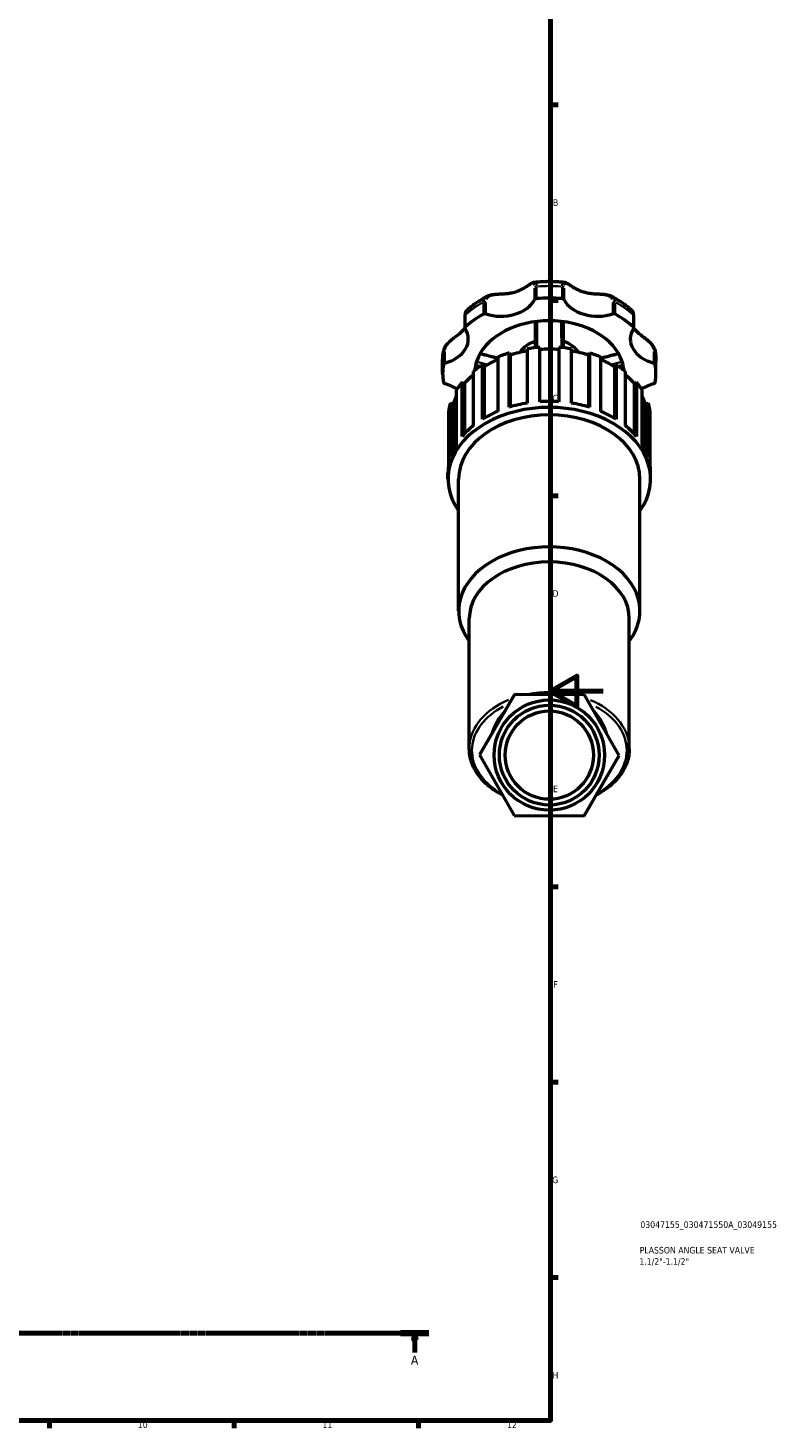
# Model space of a CAD drawing. Header units: millimetres. Extents: x 0 to 1004, y 0 to 1098.
# Tile 4 of 8: x 623 to 908, y 17 to 549. Entities that reach past the tile are written whole.
import ezdxf

# ---------------------------------------------------------------- set-up
doc = ezdxf.new("R2010")
doc.units = ezdxf.units.MM
doc.linetypes.add('CHAIN', pattern=[0.7087, 0.4724, -0.0591, 0.1181, -0.0591])
for name, color, linetype, lineweight in [('Border (ISO)', 7, 'Continuous', 70), ('Section Line (ISO)', 7, 'CHAIN', 70), ('Title (ISO)', 7, 'Continuous', 50), ('Visible (ISO)', 7, 'Continuous', 50), ('Visible Narrow (ISO)', 7, 'Continuous', 35)]:
    doc.layers.add(name, color=color, linetype=linetype, lineweight=lineweight)
doc.styles.add('Label Text (ISO)', font='tahoma.ttf')
doc.styles.add('Note Text (ISO)', font='tahoma.ttf')

# ---------------------------------------------------------------- blocks, each defined once
blk = doc.blocks.new('Borders Default Border')
at = {"layer": 'Border (ISO)'}
for p, q in [((821, 519.75), (823.9, 519.75)), ((821, 445.5), (823.9, 445.5)), ((821, 371.25), (823.9, 371.25)), ((821, 222.75), (823.9, 222.75)), ((821, 148.5), (823.9, 148.5)), ((821, 74.25), (823.9, 74.25)), ((630.75, 20), (630.75, 17.1)), ((700.83, 20), (700.83, 17.1)), ((770.92, 20), (770.92, 17.1))]:
    blk.add_line(p, q, dxfattribs=at)
at = {"layer": 'Border (ISO)', "flags": 128}
for points in [[(20, 20), (20, 574), (821, 574), (821, 20), (20, 20)], [(841, 297), (821, 297), (831, 302.77), (831, 291.23), (821, 297)]]:
    blk.add_lwpolyline(points, dxfattribs=at)
at = {"layer": 'Border (ISO)', "color": 232, "true_color": 0xca0064, "char_height": 2.5, "attachment_point": 7, "style": 'Note Text (ISO)'}
for s, insert in [('B', (821.89, 481.38)), ('C', (821.73, 407.08)), ('D', (821.73, 332.88)), ('E', (821.94, 258.63)), ('F', (822, 184.38)), ('G', (821.61, 110.08)), ('H', (821.74, 35.88)), ('10', (664.29, 17.05)), ('11', (734.37, 17.1)), ('12', (804.46, 17.1))]:
    blk.add_mtext(s, dxfattribs=dict(at, insert=insert))
blk = doc.blocks.new('Title Blocks ISO')
at = {"layer": 'Title (ISO)', "color": 232, "true_color": 0xca0064, "style": 'Note Text (ISO)'}
for tag, p in [('PART_NUMBER_001', (34.08, 73.13)), ('DESCRIPTION_001', (33.84, 63.4)), ('DESCRIPTION_002', (33.71, 59.12))]:
    blk.add_attdef(tag, p, '', height=2.5, dxfattribs=at)
blk = doc.blocks.new('2dTransSection0')
at = {"layer": 'Section Line (ISO)', "linetype": 'CHAIN'}
blk.add_line((272.88, 53.13), (774.84, 53.13), dxfattribs=at)
at = {"layer": 'Section Line (ISO)', "linetype": 'Continuous', "lineweight": 140}
for p, q in [((272.88, 53.13), (283.65, 53.13)), ((764.07, 53.13), (774.84, 53.13))]:
    blk.add_line(p, q, dxfattribs=at)
at = {"layer": 'Section Line (ISO)', "linetype": 'Continuous'}
for p, q in [((278.26, 53.13), (277.76, 50.63)), ((277.76, 50.63), (278.76, 50.63)), ((278.26, 50.63), (278.26, 53.13)), ((278.76, 50.63), (278.26, 53.13)), ((278.26, 45.78), (278.26, 50.63)), ((769.46, 53.13), (768.96, 50.63)), ((768.96, 50.63), (769.96, 50.63)), ((769.46, 50.63), (769.46, 53.13)), ((769.96, 50.63), (769.46, 53.13)), ((769.46, 45.78), (769.46, 50.63))]:
    blk.add_line(p, q, dxfattribs=at)
at = {"layer": 'Section Line (ISO)', "linetype": 'Continuous', "flags": 128}
for points in [[(278.76, 50.63), (278.26, 53.13), (277.76, 50.63), (278.76, 50.63)], [(769.96, 50.63), (769.46, 53.13), (768.96, 50.63), (769.96, 50.63)]]:
    blk.add_lwpolyline(points, dxfattribs=at)
at = {"layer": 'Section Line (ISO)'}
for points in [[(278.76, 50.63), (278.26, 53.13), (277.76, 50.63), (278.76, 50.63)], [(769.96, 50.63), (769.46, 53.13), (768.96, 50.63), (769.96, 50.63)]]:
    blk.add_solid(points, dxfattribs=at)
at = {"layer": 'Section Line (ISO)', "char_height": 3.5, "attachment_point": 7, "style": 'Label Text (ISO)'}
for insert in [(276.78, 41.13), (767.97, 41.13)]:
    blk.add_mtext('A', dxfattribs=dict(at, insert=insert))

msp = doc.modelspace()

# ---------------------------------------------------------------- linework, layer by layer
at = {"layer": 'Visible (ISO)'}
for p, q in [((788.476, 439.608), (788.476, 435.026)), ((852.578, 435.026), (852.578, 439.608)), ((805.266, 425.517), (805.624, 424.737)), ((805.266, 404.898), (805.266, 425.517)), ((812.114, 427.09), (812.114, 406.471)), ((816.927, 407.01), (816.927, 427.629)), ((824.127, 427.629), (824.127, 407.01)), ((828.94, 406.471), (828.94, 427.09)), ((835.43, 424.737), (835.788, 425.517)), ((835.788, 425.517), (835.788, 404.898)), ((780.027, 417.737), (780.027, 422.319)), ((795.099, 420.96), (795.78, 420.297)), ((795.099, 400.341), (795.099, 420.96)), ((795.78, 420.297), (795.78, 400.755)), ((800.924, 423.952), (800.924, 403.333)), ((805.624, 424.737), (805.624, 405.006)), ((835.43, 424.737), (835.43, 405.006)), ((840.13, 403.333), (840.13, 423.952)), ((845.274, 420.297), (845.955, 420.96)), ((845.274, 420.297), (845.274, 400.755)), ((845.955, 420.96), (845.955, 400.341)), ((861.027, 417.737), (861.027, 422.319)), ((791.653, 418.523), (791.653, 397.904)), ((849.401, 397.904), (849.401, 418.523)), ((785.208, 411.334), (785.208, 390.715)), ((787.421, 414.404), (788.359, 413.922)), ((787.421, 393.785), (787.421, 414.404)), ((788.359, 413.922), (788.359, 394.849)), ((852.695, 413.922), (853.633, 414.404)), ((852.695, 413.922), (852.695, 394.849)), ((853.633, 414.404), (853.633, 393.785)), ((855.846, 390.715), (855.846, 411.334)), ((782.983, 406.492), (784.086, 406.239)), ((782.983, 385.873), (782.983, 406.492)), ((784.086, 406.239), (784.086, 388.652)), ((856.968, 406.239), (858.071, 406.492)), ((856.968, 406.239), (856.968, 388.652)), ((858.071, 406.492), (858.071, 385.873)), ((782.221, 403.088), (782.221, 382.469)), ((858.833, 382.469), (858.833, 403.088)), ((782.052, 377.632), (782.052, 379.923)), ((786.102, 327.516), (786.102, 377.632)), ((854.952, 327.516), (854.952, 377.632)), ((859.002, 377.632), (859.002, 379.923)), ((790.152, 275.243), (790.152, 324.652)), ((850.902, 275.243), (850.902, 324.652)), ((807.333, 295.785), (793.969, 272.834)), ((833.891, 295.687), (807.333, 295.785)), ((847.085, 272.638), (833.891, 295.687)), ((793.969, 272.834), (807.163, 249.785)), ((833.721, 249.687), (847.085, 272.638)), ((807.163, 249.785), (833.721, 249.687))]:
    msp.add_line(p, q, dxfattribs=at)
for radius in [20.955, 18.955, 16.764]:
    msp.add_circle((820.527, 272.736), radius, dxfattribs=at)
for centre, major_axis, start_param, end_param in [((802.093, 449.206), (13.746, 0), 4.2891247, 5.9210514), ((815.789, 445.537), (-0.9, 0), 4.8323273, 5.9210514), ((820.527, 417.737), (40.5, 0), 1.450858, 1.6907347), ((825.265, 445.537), (0.9, 0), 0.3621339, 1.450858), ((838.961, 449.206), (-13.746, 0), 0.3621339, 1.9940606), ((820.527, 417.737), (40.5, 0), 2.2362562, 2.4761328), ((820.527, 417.737), (-28.35, 0), 4.8735584, 6.1220159), ((796.077, 439.764), (0.9, 0), 1.1475321, 2.2362562), ((820.527, 417.737), (28.35, 0), 1.409627, 1.7319657), ((820.527, 417.737), (28.35, 0), 0.1611694, 1.409627), ((844.977, 439.764), (0.9, 0), 0.9053365, 1.9940606), ((820.527, 417.737), (40.5, 0), 0.6654598, 0.9053365), ((776.023, 430.772), (13.746, 0), 5.0745229, 6.7064496), ((789.376, 435.026), (-0.9, 0), 5.6177255, 6.7064496), ((865.031, 430.772), (-13.746, 0), 5.8599211, 7.4918477), ((851.678, 435.026), (0.9, 0), 5.8599211, 6.9486451), ((820.527, 400.543), (38.475, 0), 1.9786599, 2.1054105), ((820.527, 400.543), (37.321, 0), 1.7981876, 1.9815669), ((820.527, 400.543), (38.475, 0), 1.6645006, 1.7912513), ((820.527, 400.543), (37.321, 0), 1.474185, 1.6674076), ((820.527, 400.543), (38.475, 0), 1.3503414, 1.477092), ((820.527, 400.543), (37.321, 0), 1.1600258, 1.3434051), ((820.527, 400.543), (38.475, 0), 1.0361821, 1.1629327), ((820.527, 417.737), (-40.5, 0), 6.163247, 6.4031236), ((781.212, 421.087), (-0.9, 0), 5.0745229, 6.163247), ((820.527, 400.543), (38.475, 0), 2.2928192, 2.4195698), ((820.527, 417.737), (-28.35, 0), 6.1220159, 6.2212703), ((820.527, 400.543), (37.321, 0), 2.1238253, 2.2957262), ((820.527, 400.543), (37.321, 0), 0.8458665, 1.0177673), ((820.527, 400.543), (38.475, 0), 0.7220229, 0.8487735), ((820.527, 417.737), (28.35, 0), 0.061915, 0.1611694), ((859.843, 421.087), (0.9, 0), 0.1199383, 1.2086624), ((820.527, 417.737), (40.5, 0), 6.163247, 6.4031236), ((820.527, 400.543), (37.321, 0), 2.4554266, 2.6098854), ((820.527, 400.543), (37.321, 0), 0.5317072, 0.6861661), ((781.212, 414.387), (-0.9, 0), 0.1199383, 1.2086624), ((776.023, 404.702), (13.746, 0), 0.8126333, 1.2086624), ((820.527, 400.543), (38.475, 0), 2.6069784, 2.7337291), ((820.527, 400.543), (38.475, 0), 0.4078636, 0.5346142), ((865.031, 404.702), (13.746, 0), 1.9329302, 2.3289594), ((859.843, 414.387), (0.9, 0), 5.0745229, 6.163247), ((820.527, 377.632), (-38.475, 0), 2.6786379, 6.74614), ((820.527, 400.543), (-38.475, 0), 6.0627304, 6.189481), ((820.527, 400.543), (-37.321, 0), 5.9541706, 6.0656373), ((820.527, 379.923), (-38.475, 0), 4.9328439, 5.1202526), ((820.527, 379.923), (-38.475, 0), 4.6186847, 4.8060933), ((820.527, 379.923), (-38.475, 0), 4.3045254, 4.491934), ((820.527, 400.543), (37.321, 0), 0.217548, 0.3290147), ((820.527, 400.543), (38.475, 0), 0.0937043, 0.2204549), ((820.527, 377.632), (-34.425, 0), 3.1415927, 6.2831853), ((820.527, 379.923), (-38.475, 0), 5.2470032, 5.4344118), ((820.527, 379.923), (-38.475, 0), 3.9903661, 4.1777748), ((820.527, 379.923), (-38.475, 0), 5.5611625, 5.7485711), ((820.527, 379.923), (-38.475, 0), 3.6762069, 3.8636155), ((820.527, 379.923), (-38.475, 0), 5.8753217, 6.0627304), ((820.527, 379.923), (38.475, 0), 0.2204549, 0.4078636), ((820.527, 379.923), (-38.475, 0), 6.189481, 6.2831853), ((820.527, 379.923), (38.475, 0), 0, 0.0937043), ((820.527, 327.516), (-34.425, 0), 2.6516353, 6.7731426), ((820.527, 324.652), (-30.375, 0), 3.1415927, 6.2831853)]:
    msp.add_ellipse(centre, major_axis=major_axis, ratio=0.7071068, start_param=start_param, end_param=end_param, dxfattribs=at)
for points, knots in [([(796.871, 447.077), (797.327, 447.322), (797.829, 447.483), (799.015, 447.746), (799.712, 447.819), (800.864, 447.902), (801.317, 447.925), (802.315, 447.973), (802.859, 447.998), (804.057, 448.079), (804.705, 448.14), (806.006, 448.331), (806.656, 448.466), (807.915, 448.818), (808.525, 449.037), (809.7, 449.547), (810.265, 449.838), (811.345, 450.456), (811.859, 450.782), (812.724, 451.344), (813.085, 451.584), (813.68, 451.951), (813.92, 452.091), (814.413, 452.322), (814.665, 452.422), (814.976, 452.453)], [0.3569047, 0.3569047, 0.3569047, 0.3569047, 0.5210466, 0.5210466, 0.7305085, 0.7305085, 0.8655304, 0.8655304, 1.0304584, 1.0304584, 1.2346342, 1.2346342, 1.4509996, 1.4509996, 1.6673651, 1.6673651, 1.8837306, 1.8837306, 2.100096, 2.100096, 2.2713748, 2.2713748, 2.3959671, 2.3959671, 2.5205594, 2.5205594, 2.5205594, 2.5205594]), ([(814.976, 452.453), (815.712, 452.529), (816.45, 452.589), (817.93, 452.68), (818.672, 452.71), (820.156, 452.74), (820.898, 452.74), (822.382, 452.71), (823.124, 452.68), (824.604, 452.589), (825.342, 452.529), (826.078, 452.453)], [4.56861268, 4.56861268, 4.56861268, 4.56861268, 4.6261232, 4.6261232, 4.68363372, 4.68363372, 4.74114424, 4.74114424, 4.79865476, 4.79865476, 4.85616528, 4.85616528, 4.85616528, 4.85616528]), ([(826.078, 452.453), (826.349, 452.426), (826.575, 452.345), (827.079, 452.124), (827.353, 451.964), (827.943, 451.6), (828.257, 451.393), (828.955, 450.937), (829.343, 450.687), (830.251, 450.138), (830.78, 449.842), (831.902, 449.296), (832.496, 449.049), (833.727, 448.638), (834.363, 448.474), (835.674, 448.226), (836.349, 448.141), (837.73, 448.022), (838.437, 447.987), (839.712, 447.926), (840.277, 447.899), (841.277, 447.82), (841.713, 447.774), (842.502, 447.647), (842.858, 447.572), (843.543, 447.37), (843.874, 447.243), (844.183, 447.077)], [0.418042, 0.418042, 0.418042, 0.418042, 0.5266626, 0.5266626, 0.670164, 0.670164, 0.819583, 0.819583, 0.986788, 0.986788, 1.195096, 1.195096, 1.4114613, 1.4114613, 1.6278266, 1.6278266, 1.844192, 1.844192, 2.0594722, 2.0594722, 2.2277417, 2.2277417, 2.3591335, 2.3591335, 2.4704143, 2.4704143, 2.5816951, 2.5816951, 2.5816951, 2.5816951]), ([(789.099, 441.605), (789.556, 442.026), (790.027, 442.436), (790.993, 443.234), (791.489, 443.622), (792.505, 444.376), (793.025, 444.741), (794.087, 445.448), (794.629, 445.791), (795.735, 446.452), (796.298, 446.771), (796.871, 447.077)], [3.79610772, 3.79610772, 3.79610772, 3.79610772, 3.84970142, 3.84970142, 3.90329512, 3.90329512, 3.95688882, 3.95688882, 4.01048253, 4.01048253, 4.06407623, 4.06407623, 4.06407623, 4.06407623]), ([(844.183, 447.077), (844.756, 446.771), (845.319, 446.452), (846.425, 445.791), (846.967, 445.448), (848.029, 444.741), (848.549, 444.376), (849.565, 443.622), (850.061, 443.234), (851.027, 442.436), (851.498, 442.026), (851.955, 441.605)], [5.36070173, 5.36070173, 5.36070173, 5.36070173, 5.41429543, 5.41429543, 5.46788914, 5.46788914, 5.52148284, 5.52148284, 5.57507654, 5.57507654, 5.62867024, 5.62867024, 5.62867024, 5.62867024]), ([(789.099, 441.605), (788.98, 441.495), (788.892, 441.376), (788.75, 441.133), (788.696, 441.009), (788.609, 440.755), (788.576, 440.623), (788.525, 440.351), (788.506, 440.21), (788.482, 439.917), (788.476, 439.765), (788.476, 439.608)], [2.65122093, 2.65122093, 2.65122093, 2.65122093, 2.70869344, 2.70869344, 2.76616595, 2.76616595, 2.82363846, 2.82363846, 2.88111097, 2.88111097, 2.93858348, 2.93858348, 2.93858348, 2.93858348]), ([(852.578, 439.608), (852.578, 439.765), (852.572, 439.917), (852.548, 440.21), (852.53, 440.351), (852.478, 440.623), (852.445, 440.755), (852.358, 441.009), (852.304, 441.133), (852.162, 441.376), (852.074, 441.495), (851.955, 441.605)], [0, 0, 0, 0, 0.05747064, 0.05747064, 0.11494128, 0.11494128, 0.17241192, 0.17241192, 0.22988256, 0.22988256, 0.2873532, 0.2873532, 0.2873532, 0.2873532]), ([(815.127, 437.417), (815.127, 436.839), (815.127, 436.261), (815.127, 432.945), (815.127, 430.209), (815.127, 427.479)], [0.5233196, 0.5233196, 0.5233196, 0.5233196, 0.7150136, 0.7150136, 1.6233341, 1.6233341, 1.6233341, 1.6233341]), ([(825.927, 427.479), (825.927, 428.75), (825.927, 430.022), (825.927, 433.333), (825.927, 435.375), (825.927, 437.417)], [1.043982, 1.043982, 1.043982, 1.043982, 1.4667098, 1.4667098, 2.1439965, 2.1439965, 2.1439965, 2.1439965]), ([(780.363, 426.268), (780.443, 426.731), (780.609, 427.185), (781.096, 428.103), (781.432, 428.563), (782.217, 429.453), (782.671, 429.879), (783.649, 430.714), (784.172, 431.116), (785.299, 431.969), (785.886, 432.405), (786.781, 433.138), (787.121, 433.438), (787.777, 434.087), (788.083, 434.437), (788.395, 434.862), (788.437, 434.921), (788.479, 434.981)], [0.0619115, 0.0619115, 0.0619115, 0.0619115, 0.2058972, 0.2058972, 0.3679864, 0.3679864, 0.5416372, 0.5416372, 0.7355831, 0.7355831, 0.9814468, 0.9814468, 1.1570331, 1.1570331, 1.3553055, 1.3553055, 1.3872269, 1.3872269, 1.3872269, 1.3872269]), ([(852.575, 434.981), (852.7, 434.801), (852.834, 434.624), (853.27, 434.094), (853.603, 433.75), (854.352, 433.066), (854.769, 432.726), (855.581, 432.096), (855.962, 431.811), (856.676, 431.272), (857.002, 431.023), (857.611, 430.536), (857.892, 430.303), (858.666, 429.617), (859.147, 429.138), (859.926, 428.148), (860.238, 427.644), (860.559, 426.838), (860.642, 426.555), (860.691, 426.268)], [1.5513601, 1.5513601, 1.5513601, 1.5513601, 1.6477523, 1.6477523, 1.8460255, 1.8460255, 2.0442987, 2.0442987, 2.19973, 2.19973, 2.3232449, 2.3232449, 2.4280734, 2.4280734, 2.6168208, 2.6168208, 2.7874568, 2.7874568, 2.876671, 2.876671, 2.876671, 2.876671]), ([(780.027, 422.319), (780.027, 422.584), (780.032, 422.848), (780.05, 423.376), (780.063, 423.641), (780.099, 424.168), (780.121, 424.432), (780.175, 424.958), (780.207, 425.221), (780.278, 425.746), (780.319, 426.007), (780.363, 426.268)], [3.14159265, 3.14159265, 3.14159265, 3.14159265, 3.1656784, 3.1656784, 3.18976414, 3.18976414, 3.21384989, 3.21384989, 3.23793563, 3.23793563, 3.26202137, 3.26202137, 3.26202137, 3.26202137]), ([(809.446, 425.742), (809.776, 426.279), (810.178, 426.788), (811.399, 428.033), (812.323, 428.708), (813.92, 429.553), (814.511, 429.813), (815.127, 430.035)], [3.55215622, 3.55215622, 3.55215622, 3.55215622, 3.74793634, 3.74793634, 4.06954472, 4.06954472, 4.24231493, 4.24231493, 4.24231493, 4.24231493]), ([(825.927, 430.035), (826.644, 429.777), (827.328, 429.467), (829.002, 428.527), (829.914, 427.817), (831.015, 426.608), (831.336, 426.185), (831.609, 425.742)], [5.18246303, 5.18246303, 5.18246303, 5.18246303, 5.38359373, 5.38359373, 5.71119881, 5.71119881, 5.87262174, 5.87262174, 5.87262174, 5.87262174]), ([(860.691, 426.268), (860.735, 426.007), (860.776, 425.746), (860.847, 425.221), (860.879, 424.958), (860.933, 424.432), (860.955, 424.168), (860.991, 423.641), (861.005, 423.376), (861.023, 422.848), (861.027, 422.584), (861.027, 422.319)], [6.16275659, 6.16275659, 6.16275659, 6.16275659, 6.18684233, 6.18684233, 6.21092807, 6.21092807, 6.23501382, 6.23501382, 6.25909956, 6.25909956, 6.28318531, 6.28318531, 6.28318531, 6.28318531]), ([(794.278, 425.31), (794.856, 425.164), (795.433, 425.017), (797.134, 424.586), (798.258, 424.303), (799.895, 423.89), (800.409, 423.761), (800.924, 423.632)], [0.29535006, 0.29535006, 0.29535006, 0.29535006, 0.4795356, 0.4795356, 0.83751033, 0.83751033, 1.00128099, 1.00128099, 1.00128099, 1.00128099]), ([(840.13, 423.632), (840.645, 423.761), (841.159, 423.89), (842.796, 424.303), (843.92, 424.586), (845.621, 425.017), (846.198, 425.164), (846.776, 425.31)], [1.04135628, 1.04135628, 1.04135628, 1.04135628, 1.20512687, 1.20512687, 1.56310158, 1.56310158, 1.7472871, 1.7472871, 1.7472871, 1.7472871]), ([(802.683, 257.612), (800.827, 258.575), (799.121, 259.692), (796.04, 262.228), (794.679, 263.659), (792.46, 266.724), (791.601, 268.36), (790.447, 271.745), (790.152, 273.494), (790.152, 275.243)], [2.20405435, 2.20405435, 2.20405435, 2.20405435, 2.43185505, 2.43185505, 2.66843425, 2.66843425, 2.90501345, 2.90501345, 3.14159265, 3.14159265, 3.14159265, 3.14159265]), ([(850.902, 275.243), (850.902, 273.494), (850.607, 271.745), (849.453, 268.36), (848.594, 266.724), (846.375, 263.659), (845.014, 262.228), (841.919, 259.68), (840.196, 258.555), (838.32, 257.586)], [0, 0, 0, 0, 0.2365792, 0.2365792, 0.4731584, 0.4731584, 0.7097376, 0.7097376, 0.93962398, 0.93962398, 0.93962398, 0.93962398])]:
    msp.add_open_spline(points, degree=3, knots=knots, dxfattribs=at)
at = {"layer": 'Visible Narrow (ISO)'}
for p, q in [((814.947, 450.116), (814.947, 445.992)), ((815.681, 446.398), (815.681, 450.522)), ((825.373, 450.522), (825.373, 446.398)), ((826.107, 445.992), (826.107, 450.116)), ((795.521, 444.617), (795.521, 440.494)), ((796.447, 440.573), (796.447, 444.697)), ((844.607, 444.697), (844.607, 440.573)), ((845.533, 440.494), (845.533, 444.617)), ((788.668, 435.648), (788.668, 439.772)), ((852.386, 439.772), (852.386, 435.648)), ((780.318, 425.517), (780.318, 421.393)), ((780.893, 421.912), (780.893, 426.036)), ((860.161, 426.036), (860.161, 421.912)), ((860.736, 421.393), (860.736, 425.517))]:
    msp.add_line(p, q, dxfattribs=at)
for start, end in [(137.33113, 162.24644), (17.4162, 42.16137)]:
    msp.add_arc((820.527, 274.15), 22.955, start, end, dxfattribs=at)
for centre, major_axis, start_param, end_param in [((815.789, 450.119), (-0.9, 0), 4.8867635, 5.8666152), ((820.527, 422.319), (40.5, 0), 1.4628518, 1.6787408), ((825.265, 450.119), (0.9, 0), 0.4165701, 1.3964218), ((820.527, 422.319), (40.5, 0), 2.24825, 2.464139), ((796.077, 444.346), (-0.9, 0), 4.3435609, 5.3234126), ((844.977, 444.346), (0.9, 0), 0.9597727, 1.9396244), ((820.527, 422.319), (40.5, 0), 0.6774537, 0.8933427), ((789.376, 439.608), (-0.9, 0), 5.6509985, 6.2499123), ((851.678, 439.608), (0.9, 0), 0.033273, 0.6321868), ((820.527, 422.319), (-40.5, 0), 6.1692439, 6.2771884), ((781.212, 425.669), (-0.9, 0), 5.1289591, 6.1088108), ((820.527, 422.095), (12.15, 0), 2.0648107, 2.6670967), ((820.527, 422.095), (12.15, 0), 0.4744959, 1.076782), ((859.843, 425.669), (0.9, 0), 0.1743745, 1.1542262), ((820.527, 422.319), (40.5, 0), 0.0059969, 0.1139414), ((820.527, 275.243), (-30.375, 0), 5.2485241, 6.2287295), ((820.527, 275.243), (-30.375, 0), 4.4334715, 4.98088), ((820.527, 275.243), (30.375, 0), 0.0542227, 1.0302304), ((820.527, 274.536), (-29.375, 0), 5.3536042, 7.089408), ((820.527, 274.536), (29.375, 0), 5.4749532, 7.2086886)]:
    msp.add_ellipse(centre, major_axis=major_axis, ratio=0.7071068, start_param=start_param, end_param=end_param, dxfattribs=at)
for points, knots in [([(815.68, 450.921), (815.668, 451.53), (815.589, 451.98), (815.337, 452.379), (815.207, 452.451), (815.046, 452.454)], [-2.91770448, -2.91770448, -2.91770448, -2.91770448, -2.68715857, -2.68715857, -2.54146179, -2.54146179, -2.54146179, -2.54146179]), ([(826.007, 452.457), (825.825, 452.453), (825.684, 452.358), (825.495, 451.989), (825.436, 451.74), (825.388, 451.27), (825.378, 451.103), (825.375, 450.921)], [-0.39713989, -0.39713989, -0.39713989, -0.39713989, -0.23272649, -0.23272649, -0.08951019, -0.08951019, -0.0209021, -0.0209021, -0.0209021, -0.0209021]), ([(796.746, 447.006), (796.501, 446.86), (796.287, 446.689), (795.873, 446.223), (795.704, 445.907), (795.563, 445.375), (795.534, 445.188), (795.525, 444.993)], [-0.33905946, -0.33905946, -0.33905946, -0.33905946, -0.23272663, -0.23272663, -0.08951024, -0.08951024, -0.01784523, -0.01784523, -0.01784523, -0.01784523]), ([(796.647, 445.885), (796.725, 446.053), (796.824, 446.21), (797.206, 446.662), (797.566, 446.906), (798.484, 447.294), (799.058, 447.422), (800.325, 447.598), (801.022, 447.641), (802.688, 447.729), (803.662, 447.772), (805.22, 447.947), (805.818, 448.041), (807.48, 448.406), (808.513, 448.768), (810.287, 449.61), (811.05, 450.062), (812.555, 451.013), (813.268, 451.512), (814.222, 451.91), (814.526, 451.899), (814.778, 451.522), (814.83, 451.387), (814.868, 451.221)], [0.1469303, 0.1469303, 0.1469303, 0.1469303, 0.2327266, 0.2327266, 0.4189079, 0.4189079, 0.629196, 0.629196, 0.8543541, 0.8543541, 1.1643808, 1.1643808, 1.361206, 1.361206, 1.7238645, 1.7238645, 2.0335351, 2.0335351, 2.4003715, 2.4003715, 2.6871586, 2.6871586, 2.7916765, 2.7916765, 2.7916765, 2.7916765]), ([(826.186, 451.222), (826.217, 451.358), (826.258, 451.473), (826.419, 451.767), (826.577, 451.859), (827.023, 451.847), (827.325, 451.719), (828.061, 451.308), (828.501, 451.018), (829.647, 450.283), (830.39, 449.822), (831.698, 449.158), (832.229, 448.921), (833.792, 448.342), (834.869, 448.086), (836.922, 447.808), (837.891, 447.752), (840.003, 447.644), (841.159, 447.595), (842.931, 447.194), (843.596, 446.9), (844.185, 446.277), (844.312, 446.089), (844.406, 445.884)], [0.1469303, 0.1469303, 0.1469303, 0.1469303, 0.2327265, 0.2327265, 0.4189077, 0.4189077, 0.6291958, 0.6291958, 0.8543538, 0.8543538, 1.1643932, 1.1643932, 1.3612359, 1.3612359, 1.7239135, 1.7239135, 2.033585, 2.033585, 2.4004238, 2.4004238, 2.6871971, 2.6871971, 2.7916765, 2.7916765, 2.7916765, 2.7916765]), ([(845.529, 444.993), (845.498, 445.627), (845.262, 446.177), (844.691, 446.749), (844.51, 446.885), (844.308, 447.005)], [-2.92076128, -2.92076128, -2.92076128, -2.92076128, -2.68719707, -2.68719707, -2.5995407, -2.5995407, -2.5995407, -2.5995407]), ([(788.67, 440.118), (788.677, 440.479), (788.719, 440.791), (788.859, 441.272), (788.952, 441.448), (789.062, 441.566)], [-2.92421536, -2.92421536, -2.92421536, -2.92421536, -2.79016192, -2.79016192, -2.66558906, -2.66558906, -2.66558906, -2.66558906]), ([(851.993, 441.567), (852.028, 441.529), (852.062, 441.485), (852.206, 441.256), (852.292, 440.999), (852.365, 440.508), (852.38, 440.321), (852.384, 440.118)], [-0.27298554, -0.27298554, -0.27298554, -0.27298554, -0.23291429, -0.23291429, -0.08958242, -0.08958242, -0.01436766, -0.01436766, -0.01436766, -0.01436766]), ([(815.952, 428.053), (815.962, 430.466), (815.968, 432.882), (815.974, 435.874), (815.976, 436.45), (815.977, 437.025)], [-1.51679961, -1.51679961, -1.51679961, -1.51679961, -0.71501361, -0.71501361, -0.52424446, -0.52424446, -0.52424446, -0.52424446]), ([(825.077, 437.025), (825.081, 434.985), (825.086, 432.946), (825.095, 429.957), (825.098, 429.005), (825.102, 428.053)], [-2.14307165, -2.14307165, -2.14307165, -2.14307165, -1.46670976, -1.46670976, -1.15051646, -1.15051646, -1.15051646, -1.15051646]), ([(780.94, 426.774), (780.949, 426.821), (780.958, 426.868), (781.05, 427.268), (781.196, 427.629), (781.656, 428.447), (782.007, 428.9), (782.859, 429.806), (783.37, 430.252), (784.426, 431.109), (784.971, 431.515), (786.144, 432.417), (786.748, 432.905), (787.619, 433.755), (787.931, 434.104), (788.208, 434.47)], [0.0705099, 0.0705099, 0.0705099, 0.0705099, 0.0895826, 0.0895826, 0.2329147, 0.2329147, 0.4192465, 0.4192465, 0.629499, 0.629499, 0.8548237, 0.8548237, 1.1482018, 1.1482018, 1.3396888, 1.3396888, 1.3396888, 1.3396888]), ([(852.846, 434.47), (853.187, 434.02), (853.58, 433.597), (854.68, 432.581), (855.451, 432.002), (856.888, 430.901), (857.526, 430.404), (858.406, 429.583), (858.682, 429.3), (859.384, 428.478), (859.746, 427.914), (860.025, 427.158), (860.079, 426.965), (860.114, 426.774)], [1.5988882, 1.5988882, 1.5988882, 1.5988882, 1.8344109, 1.8344109, 2.1859219, 2.1859219, 2.440403, 2.440403, 2.5651704, 2.5651704, 2.7902521, 2.7902521, 2.8680733, 2.8680733, 2.8680733, 2.8680733]), ([(794.473, 424.969), (795.527, 424.701), (796.581, 424.434), (798.618, 423.92), (799.601, 423.672), (800.584, 423.426)], [0.33956256, 0.33956256, 0.33956256, 0.33956256, 0.67550473, 0.67550473, 0.98847714, 0.98847714, 0.98847714, 0.98847714]), ([(840.47, 423.426), (841.449, 423.671), (842.428, 423.918), (844.465, 424.433), (845.523, 424.7), (846.581, 424.969)], [1.05416012, 1.05416012, 1.05416012, 1.05416012, 1.36592265, 1.36592265, 1.70307461, 1.70307461, 1.70307461, 1.70307461]), ([(823.621, 295.757), (822.394, 295.876), (821.155, 295.924), (819.167, 295.887), (818.416, 295.846), (817.669, 295.779)], [-1.71630803, -1.71630803, -1.71630803, -1.71630803, -1.32985882, -1.32985882, -1.09476032, -1.09476032, -1.09476032, -1.09476032])]:
    msp.add_open_spline(points, degree=3, knots=knots, dxfattribs=at)
for points in [[(780.359, 426.242), (780.333, 426.083), (780.319, 425.926), (780.318, 425.771)], [(860.736, 425.771), (860.735, 425.926), (860.721, 426.083), (860.695, 426.242)], [(792.636, 420.931), (793.183, 420.793), (793.73, 420.654), (794.277, 420.516)], [(796.877, 421.132), (795.612, 421.452), (794.347, 421.773), (793.082, 422.094)], [(847.972, 422.094), (846.707, 421.773), (845.442, 421.452), (844.177, 421.132)], [(846.777, 420.516), (847.324, 420.654), (847.871, 420.793), (848.418, 420.931)]]:
    msp.add_open_spline(points, degree=3, dxfattribs=at)

# ---------------------------------------------------------------- block references
msp.add_blockref('Borders Default Border', (0, 0))
msp.add_blockref('Title Blocks ISO', (821, 20)).add_auto_attribs({'PART_NUMBER_001': '03047155_030471550A_03049155', 'DESCRIPTION_001': 'PLASSON ANGLE SEAT VALVE', 'DESCRIPTION_002': '1.1/2"-1.1/2"'})
at = {"layer": 'Section Line (ISO)'}
msp.add_blockref('2dTransSection0', (0, 0), dxfattribs=at)

doc.saveas('drawing.dxf')
